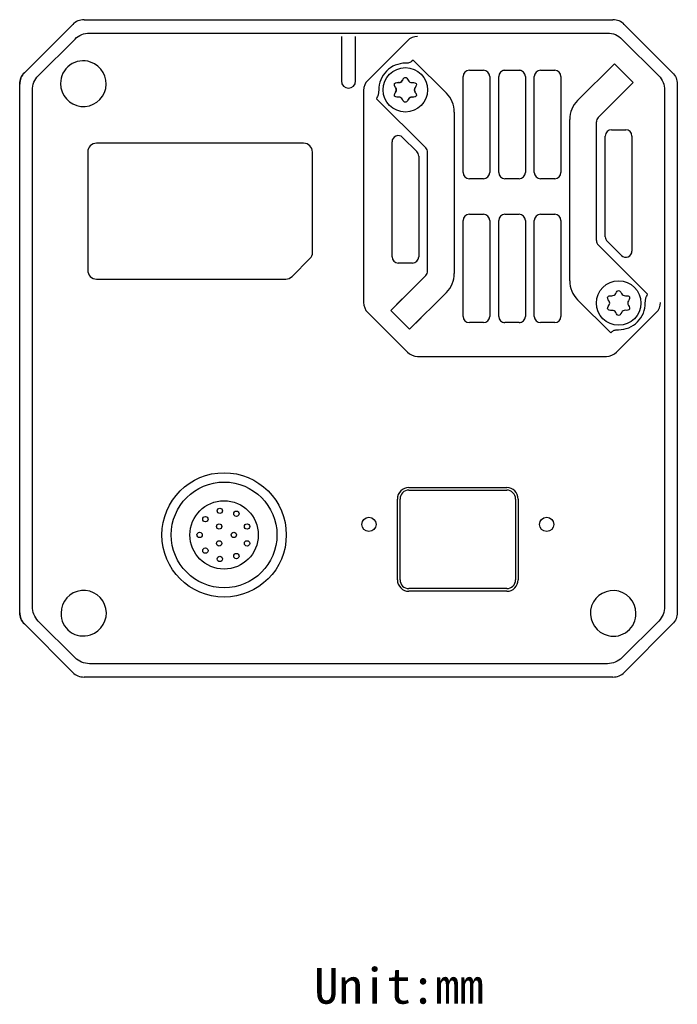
# Model space of a CAD drawing. Header units: millimetres. Extents: x 40 to 383, y 138 to 268.
# Tile 3 of 3: x 309 to 383, y 138 to 249. Entities that reach past the tile are written whole.
import ezdxf

# ---------------------------------------------------------------- set-up
doc = ezdxf.new("R2010")
doc.units = ezdxf.units.MM
doc.header["$LTSCALE"] = 23.1
doc.layers.get('0').update_dxf_attribs({"linetype": 'CONTINUOUS'})
doc.layers.add('00_COMPONENTS', color=7, linetype='CONTINUOUS')
doc.styles.get("Standard").update_dxf_attribs({"font": 'simfang.ttf'})

msp = doc.modelspace()

# ---------------------------------------------------------------- linework, layer by layer
at = {"layer": '00_COMPONENTS', "color": 7}
for p, q in [((309.48169, 243.03243), (314.92729, 248.47803)), ((316.20006, 249.00522), (375.70889, 249.00522)), ((376.98169, 248.47801), (382.42727, 243.03243)), ((316.80942, 247.50522), (375.09953, 247.50522)), ((311.05049, 242.69897), (315.18308, 246.83156)), ((345.15448, 247.10522), (345.15448, 242.10522)), ((346.75448, 242.10522), (346.75448, 247.10522)), ((352.58585, 246.63659), (348.12311, 242.17385)), ((376.72588, 246.83156), (380.85847, 242.69897)), ((353.24001, 244.46233), (353.09795, 244.32026)), ((353.24001, 244.46233), (356.9758, 240.72654)), ((371.73314, 239.90513), (375.8796, 244.05167)), ((371.73316, 239.90516), (375.87963, 244.05163)), ((378.00095, 241.93031), (375.8796, 244.05167)), ((359.55448, 243.30522), (361.15448, 243.30522)), ((363.55448, 243.30522), (365.15448, 243.30522)), ((367.55448, 243.30522), (369.15448, 243.30522)), ((308.95448, 182.2508), (308.95448, 241.75963)), ((358.85448, 231.80522), (358.85448, 242.60522)), ((361.85448, 242.60522), (361.85448, 231.80522)), ((362.85448, 231.80522), (362.85448, 242.60522)), ((365.85448, 242.60522), (365.85448, 231.80522)), ((366.85448, 231.80522), (366.85448, 242.60522)), ((369.85448, 242.60522), (369.85448, 231.80522)), ((374.0595, 237.98885), (378.00092, 241.93035)), ((374.0595, 237.98886), (378.00095, 241.93031)), ((382.95448, 241.75963), (382.95448, 182.2508)), ((310.37683, 182.93781), (310.37683, 241.07263)), ((347.65448, 241.04248), (347.65448, 217.16796)), ((381.53212, 241.07263), (381.53212, 182.93781)), ((349.1105, 240.10656), (354.64945, 234.5676)), ((357.85448, 238.60522), (357.85448, 220.42661)), ((370.85448, 219.60522), (370.85448, 237.78384)), ((373.85448, 224.13781), (373.85448, 237.49389)), ((375.55448, 236.60522), (377.15448, 236.60522)), ((340.90448, 235.10522), (317.60448, 235.10522)), ((350.85448, 222.30522), (350.85448, 235.25841)), ((352.04945, 235.75339), (353.64945, 234.15339)), ((374.85448, 224.55202), (374.85448, 235.90522)), ((377.85448, 235.90522), (377.85448, 222.95202)), ((316.60448, 234.10522), (316.60448, 220.80522)), ((341.90448, 222.81943), (341.90448, 234.10522)), ((354.85448, 220.71655), (354.85448, 234.07263)), ((353.85448, 233.65841), (353.85448, 222.30522)), ((361.15448, 231.10522), (359.55448, 231.10522)), ((365.15448, 231.10522), (363.55448, 231.10522)), ((369.15448, 231.10522), (367.55448, 231.10522)), ((358.85448, 215.60522), (358.85448, 226.40522)), ((359.55448, 227.10522), (361.15448, 227.10522)), ((361.85448, 226.40522), (361.85448, 215.60522)), ((362.85448, 215.60522), (362.85448, 226.40522)), ((363.55448, 227.10522), (365.15448, 227.10522)), ((365.85448, 226.40522), (365.85448, 215.60522)), ((366.85448, 215.60522), (366.85448, 226.40522)), ((367.55448, 227.10522), (369.15448, 227.10522)), ((369.85448, 226.40522), (369.85448, 215.60522)), ((376.6595, 222.45705), (375.0595, 224.05705)), ((374.0595, 223.64283), (379.59846, 218.10388)), ((341.61158, 222.11233), (339.59737, 220.09811)), ((353.15448, 221.60522), (351.55448, 221.60522)), ((317.60448, 219.80522), (338.89026, 219.80522)), ((350.708, 216.28012), (354.64945, 220.22157)), ((352.00092, 217.57299), (350.70803, 216.28009)), ((356.9758, 218.30528), (352.82932, 214.1588)), ((371.73316, 217.4839), (375.46894, 213.74811)), ((350.708, 216.28012), (352.82936, 214.15877)), ((352.58585, 211.57385), (348.12311, 216.03659)), ((354.12224, 215.45167), (352.82936, 214.15877)), ((376.12311, 211.57385), (380.58585, 216.03659)), ((361.15448, 214.90522), (359.55448, 214.90522)), ((365.15448, 214.90522), (363.55448, 214.90522)), ((369.15448, 214.90522), (367.55448, 214.90522)), ((375.46894, 213.74811), (375.61101, 213.89018)), ((353.71722, 211.10522), (374.99174, 211.10522)), ((352.75448, 196.34522), (363.75448, 196.34522)), ((352.75448, 196.04522), (363.75448, 196.04522)), ((351.45448, 185.95522), (351.45448, 195.04522)), ((351.75448, 185.95522), (351.75448, 195.04522)), ((364.75448, 195.04522), (364.75448, 185.95522)), ((365.05448, 195.04522), (365.05448, 185.95522)), ((363.75448, 184.95522), (352.75448, 184.95522)), ((363.75448, 184.65522), (352.75448, 184.65522)), ((314.92726, 175.53244), (309.48169, 180.97801)), ((315.18308, 177.17887), (311.05049, 181.31146)), ((380.85847, 181.31146), (376.72588, 177.17887)), ((382.42724, 180.97798), (376.98167, 175.53241)), ((375.09953, 176.50522), (316.80942, 176.50522)), ((375.70889, 175.00522), (316.20006, 175.00522))]:
    msp.add_line(p, q, dxfattribs=at)
for centre, radius in [((352.35448, 241.10522), 2.5), ((376.35448, 217.10522), 2.5), ((331.95448, 191.00522), 7), ((331.95448, 191.00522), 5.95), ((331.95448, 191.00522), 3.85), ((331.47448, 193.71522), 0.3), ((329.84448, 192.77522), 0.3), ((333.33448, 193.38522), 0.3), ((348.25448, 192.18522), 0.8), ((368.25448, 192.18522), 0.8), ((331.40448, 191.95522), 0.3), ((334.53448, 191.95522), 0.3), ((329.20448, 191.00522), 0.3), ((333.05448, 191.00522), 0.3), ((331.40448, 190.05522), 0.3), ((334.53448, 190.05522), 0.3), ((329.84448, 189.23522), 0.3), ((331.47448, 188.29522), 0.3), ((333.33448, 188.62522), 0.3)]:
    msp.add_circle(centre, radius, dxfattribs=at)
for centre, radius, start, end in [((316.20006, 247.20522), 1.8, 90, 134.9993182), ((375.70889, 247.20522), 1.8, 45, 90), ((353.71722, 245.50522), 1.6, 90, 135), ((316.09585, 241.83345), 2.54153, 71.0352457, 180.6364523), ((316.12031, 241.79958), 2.56584, 179.8741715, 71.7975265), ((352.35448, 241.10522), 3, 89.535792, 180.5745301), ((310.75447, 241.75964), 1.79999, 135, 180), ((359.55448, 242.60522), 0.7, 90, 180), ((361.15448, 242.60522), 0.7, 0, 90), ((363.55448, 242.60522), 0.7, 90, 180), ((364.35448, 229.10522), 14.2, 93.2241947, 94.1225189), ((364.35448, 229.10522), 14.2, 85.8189612, 86.7710801), ((365.15448, 242.60522), 0.7, 0, 90), ((367.55448, 242.60522), 0.7, 90, 180), ((369.15448, 242.60522), 0.7, 0, 90), ((345.95448, 242.10522), 0.8, 180, 360), ((349.25448, 241.04248), 1.6, 135.0000066, 180), ((351.49888, 240.74457), 1.18474, 90.7487595, 91.7586415), ((351.59842, 242.41475), 0.48792, 267.192501, 332.8074989), ((351.47945, 240.01097), 1.9188, 85.2734902, 87.1600765), ((351.66803, 242.29418), 0.37218, 265.3043116, 334.6956884), ((353.74991, 241.3109), 1.93023, 152.9546132, 154.7228683), ((353.52838, 241.42326), 1.68183, 152.0818402, 152.9322345), ((353.5193, 241.42802), 1.67158, 152.0802324, 152.8119391), ((353.09518, 242.38815), 0.46217, 206.7657738, 273.2342262), ((352.6178, 239.96021), 1.62472, 147.1783135, 148.4984554), ((352.67713, 242.28801), 1.69506, 212.2433491, 212.9259957), ((352.66873, 242.28267), 1.6851, 212.2421236, 212.8101892), ((350.84236, 241.10522), 0.48792, 327.1925011, 32.807499), ((352.86461, 239.8003), 1.9188, 145.2734904, 147.1600721), ((352.87374, 242.41632), 1.92983, 212.9506208, 214.7229914), ((350.98158, 241.10522), 0.37218, 325.3043116, 34.6956884), ((353.72737, 241.10522), 0.37218, 145.3043116, 214.6956884), ((353.8666, 241.10522), 0.48792, 147.1925011, 212.807499), ((351.84434, 242.41014), 1.9188, 325.2734904, 327.1600721), ((351.83521, 239.79412), 1.92983, 32.9506208, 34.7229914), ((352.03182, 239.92242), 1.69506, 32.2433491, 32.9259957), ((352.09115, 242.25022), 1.62472, 327.1783135, 328.4984554), ((352.04022, 239.92777), 1.6851, 32.2421236, 32.8101892), ((354.85448, 238.60522), 3, 0, 45), ((350.24327, 239.79822), 1.17399, 151.0595602, 164.7729435), ((351.61377, 239.82228), 0.46217, 26.7657738, 93.2342262), ((351.18057, 240.78718), 1.68183, 332.0818402, 332.9322345), ((351.18966, 240.78242), 1.67158, 332.0802324, 332.8119391), ((353.11054, 239.79568), 0.48792, 87.192501, 152.8074989), ((350.95904, 240.89954), 1.93023, 332.9546132, 334.7228683), ((353.04093, 239.91626), 0.37218, 85.3043116, 154.6956884), ((353.2295, 242.19947), 1.9188, 265.2734902, 267.1600765), ((353.21007, 241.46586), 1.18474, 270.7487595, 271.7586415), ((373.85448, 237.78383), 3, 135.0005244, 180), ((374.55448, 237.49388), 0.7, 135.0005244, 180), ((375.55448, 235.90522), 0.7, 90, 180), ((377.15448, 235.90522), 0.7, 0, 90), ((317.60448, 234.10522), 1, 90, 180), ((340.90448, 234.10522), 1, 0, 90), ((351.55448, 235.25841), 0.7, 45, 180), ((353.15448, 233.65841), 0.7, 0, 45), ((354.15448, 234.07263), 0.7, 0, 45), ((359.55448, 231.80522), 0.7, 180, 270), ((361.15448, 231.80522), 0.7, 270, 360), ((363.55448, 231.80522), 0.7, 180, 270), ((365.15448, 231.80522), 0.7, 270, 360), ((367.55448, 231.80522), 0.7, 180, 270), ((369.15448, 231.80522), 0.7, 270, 360), ((359.55448, 226.40522), 0.7, 90, 180), ((361.15448, 226.40522), 0.7, 0, 90), ((363.55448, 226.40522), 0.7, 90, 180), ((365.15448, 226.40522), 0.7, 0, 90), ((367.55448, 226.40522), 0.7, 90, 180), ((369.15448, 226.40522), 0.7, 0, 90), ((374.55448, 224.13781), 0.7, 180, 225), ((375.55448, 224.55202), 0.7, 180, 225), ((340.90448, 222.81943), 1, 315, 360), ((377.15448, 222.95202), 0.7, 225, 360), ((351.55448, 222.30522), 0.7, 180, 270), ((353.15448, 222.30522), 0.7, 270, 360), ((317.60448, 220.80522), 1, 180, 270), ((354.15448, 220.71655), 0.7, 315, 360), ((338.89026, 220.80522), 1, 270, 315), ((354.85448, 220.4266), 3, 315, 360), ((373.85448, 219.60522), 3, 180, 225), ((374.98158, 217.10522), 0.37218, 325.3043116, 34.6956884), ((375.59842, 218.41475), 0.48792, 267.192501, 332.8074989), ((377.09518, 218.38815), 0.46217, 206.7657738, 273.2342262), ((377.8666, 217.10522), 0.48792, 147.1925011, 212.807499), ((378.46568, 218.41222), 1.17399, 331.0595602, 344.7729435), ((349.25448, 217.16796), 1.6, 180, 225), ((375.61377, 215.82228), 0.46217, 26.7657738, 93.2342262), ((376.35448, 217.10522), 3, 269.5357919, 0.5745305), ((377.04093, 215.91626), 0.37218, 85.3043116, 154.6956884), ((379.45448, 217.16796), 1.6, 315.0000066, 360), ((359.55448, 215.60522), 0.7, 180, 270), ((361.15448, 215.60522), 0.7, 270, 360), ((363.55448, 215.60522), 0.7, 180, 270), ((365.15448, 215.60522), 0.7, 270, 360), ((367.55448, 215.60522), 0.7, 180, 270), ((369.15448, 215.60522), 0.7, 270, 360), ((364.35448, 229.10522), 14.2, 265.8214784, 266.7731291), ((364.35448, 229.10522), 14.2, 273.2270979, 274.1882214), ((353.71722, 212.70522), 1.6, 225, 270), ((374.99174, 212.70522), 1.6, 270, 315), ((352.75448, 195.04522), 1.3, 90, 180), ((363.75448, 195.04522), 1.3, 0, 90), ((352.75448, 195.04522), 1, 90, 180), ((363.75448, 195.04522), 1, 0, 90), ((352.75448, 185.95522), 1.3, 180, 270), ((352.75448, 185.95522), 1, 180, 270), ((363.75448, 185.95522), 1.3, 270, 360), ((363.75448, 185.95522), 1, 270, 360), ((316.15448, 182.20522), 2.55, 287.5127586, 180), ((375.73864, 182.17397), 2.56603, 0.6976974, 257.3323463), ((310.75447, 182.2508), 1.79999, 180, 225), ((316.08624, 182.11213), 2.4835, 177.8518226, 289.660936), ((375.77062, 182.13451), 2.53485, 256.4314931, 1.5985506), ((316.20006, 176.80522), 1.8, 224.9994041, 270), ((375.70889, 176.80522), 1.8, 270, 314.9993182)]:
    msp.add_arc(centre, radius, start, end, dxfattribs=at)
for points, knots in [([(315.18308, 246.83156), (315.39571, 247.0442), (315.90774, 247.38682), (316.51185, 247.50522), (316.80942, 247.50522)], [0, 0, 0, 0, 0.502623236, 1, 1, 1, 1]), ([(375.09953, 247.50522), (375.40247, 247.50522), (376.00696, 247.38445), (376.51704, 247.0404), (376.72588, 246.83156)], [0, 0, 0, 0, 0.506354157, 1, 1, 1, 1]), ([(353.09796, 244.32027), (353.00832, 244.23065), (352.75996, 244.12562), (352.50648, 244.10408), (352.37878, 244.10512)], [0, 0, 0, 0, 0.498149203, 1, 1, 1, 1]), ([(308.95448, 241.75963), (308.95448, 241.99431), (309.04794, 242.46722), (309.31655, 242.86729), (309.48169, 243.03243)], [0, 0, 0, 0, 0.501221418, 1, 1, 1, 1]), ([(382.42727, 243.03243), (382.5924, 242.86728), (382.86102, 242.46722), (382.95447, 241.99431), (382.95448, 241.75963)], [0, 0, 0, 0, 0.498786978, 1, 1, 1, 1]), ([(310.37683, 241.07263), (310.37683, 241.37457), (310.49716, 241.97899), (310.84095, 242.48943), (311.05049, 242.69897)], [0, 0, 0, 0, 0.504686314, 1, 1, 1, 1]), ([(351.18474, 241.48607), (351.11377, 241.62521), (351.08668, 241.82767), (351.2651, 241.91148), (351.39606, 241.92454)], [0, 0, 0, 0, 0.525448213, 1, 1, 1, 1]), ([(352.09583, 242.30307), (352.18205, 242.43783), (352.37761, 242.59068), (352.57318, 242.39682), (352.68253, 242.18002)], [0, 0, 0, 0, 0.440850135, 1, 1, 1, 1]), ([(353.12126, 241.92672), (353.36369, 241.94042), (353.6157, 241.87171), (353.59754, 241.64701), (353.54454, 241.52847)], [0, 0, 0, 0, 0.589452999, 1, 1, 1, 1]), ([(380.85847, 242.69897), (381.07296, 242.48448), (381.41489, 241.9715), (381.53212, 241.36756), (381.53212, 241.07263)], [0, 0, 0, 0, 0.507025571, 1, 1, 1, 1]), ([(349.35463, 241.07514), (349.35585, 240.95377), (349.34343, 240.77073), (349.29005, 240.53351), (349.24525, 240.41946), (349.21588, 240.36631)], [0, 0, 0, 0, 0.499826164, 0.749930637, 1, 1, 1, 1]), ([(349.35463, 241.07514), (349.35585, 240.95377), (349.34343, 240.77073), (349.29005, 240.53351), (349.24525, 240.41946), (349.21588, 240.36631)], [0, 0, 0, 0, 0.499826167, 0.749930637, 1, 1, 1, 1]), ([(351.5877, 240.28372), (351.34527, 240.27002), (351.09325, 240.33873), (351.11142, 240.56343), (351.16442, 240.68197)], [0, 0, 0, 0, 0.589452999, 1, 1, 1, 1]), ([(353.52421, 240.72437), (353.59519, 240.58523), (353.62228, 240.38276), (353.44385, 240.29895), (353.3129, 240.2859)], [0, 0, 0, 0, 0.525448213, 1, 1, 1, 1]), ([(352.61312, 239.90737), (352.52691, 239.7726), (352.33134, 239.61975), (352.13578, 239.81362), (352.02643, 240.03042)], [0, 0, 0, 0, 0.440850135, 1, 1, 1, 1]), ([(376.03241, 218.19178), (376.13977, 218.40074), (376.35647, 218.61164), (376.57318, 218.39682), (376.68253, 218.18002)], [0, 0, 0, 0, 0.495394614, 1, 1, 1, 1]), ([(375.28759, 217.31707), (375.13223, 217.54147), (375.03907, 217.85393), (375.33988, 217.93892), (375.57452, 217.92742)], [0, 0, 0, 0, 0.520766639, 1, 1, 1, 1]), ([(377.12126, 217.92672), (377.36369, 217.94042), (377.65808, 217.86016), (377.58379, 217.56704), (377.4565, 217.36958)], [0, 0, 0, 0, 0.504605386, 1, 1, 1, 1]), ([(379.35433, 217.1353), (379.35311, 217.25667), (379.36553, 217.43971), (379.41891, 217.67693), (379.4637, 217.79097), (379.49307, 217.84413)], [0, 0, 0, 0, 0.499826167, 0.749930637, 1, 1, 1, 1]), ([(379.35433, 217.1353), (379.35311, 217.25667), (379.36553, 217.43971), (379.41891, 217.67693), (379.4637, 217.79097), (379.49307, 217.84413)], [0, 0, 0, 0, 0.499826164, 0.749930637, 1, 1, 1, 1]), ([(375.5877, 216.28372), (375.34527, 216.27002), (375.03824, 216.35373), (375.13223, 216.66896), (375.28759, 216.89337)], [0, 0, 0, 0, 0.483832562, 1, 1, 1, 1]), ([(377.4565, 216.84085), (377.58379, 216.6434), (377.66058, 216.34039), (377.34341, 216.26485), (377.07139, 216.28719)], [0, 0, 0, 0, 0.479233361, 1, 1, 1, 1]), ([(376.70445, 216.07534), (376.5878, 215.82859), (376.36179, 215.58957), (376.13578, 215.81362), (376.02643, 216.03042)], [0, 0, 0, 0, 0.516167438, 1, 1, 1, 1]), ([(375.611, 213.89017), (375.70063, 213.97979), (375.949, 214.08482), (376.20248, 214.10635), (376.33017, 214.10531)], [0, 0, 0, 0, 0.498149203, 1, 1, 1, 1]), ([(311.05049, 181.31146), (310.83599, 181.52596), (310.49406, 182.03894), (310.37683, 182.64287), (310.37683, 182.93781)], [0, 0, 0, 0, 0.507025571, 1, 1, 1, 1]), ([(381.53212, 182.93781), (381.53212, 182.63587), (381.41179, 182.03145), (381.06801, 181.521), (380.85847, 181.31146)], [0, 0, 0, 0, 0.504686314, 1, 1, 1, 1]), ([(309.48169, 180.97801), (309.31655, 181.14315), (309.04793, 181.54322), (308.95448, 182.01613), (308.95448, 182.2508)], [0, 0, 0, 0, 0.498783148, 1, 1, 1, 1]), ([(382.95448, 182.2508), (382.95447, 182.01612), (382.86102, 181.5432), (382.59238, 181.14313), (382.42724, 180.97798)], [0, 0, 0, 0, 0.501217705, 1, 1, 1, 1]), ([(316.80942, 176.50522), (316.50648, 176.50522), (315.902, 176.62599), (315.39191, 176.97004), (315.18308, 177.17887)], [0, 0, 0, 0, 0.506354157, 1, 1, 1, 1]), ([(376.72588, 177.17887), (376.51325, 176.96624), (376.00122, 176.62361), (375.3971, 176.50522), (375.09953, 176.50522)], [0, 0, 0, 0, 0.502623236, 1, 1, 1, 1])]:
    msp.add_open_spline(points, degree=3, knots=knots, dxfattribs=at)
for points in [[(351.39606, 241.92454), (351.42318, 241.92724), (351.4523, 241.9288), (351.4834, 241.92921)], [(351.39606, 241.92454), (351.41702, 241.92663), (351.43918, 241.92803), (351.46252, 241.92875)], [(351.4834, 241.92921), (351.51208, 241.92959), (351.54246, 241.92899), (351.57452, 241.92742)], [(352.04229, 242.21071), (352.06014, 242.24438), (352.07798, 242.27517), (352.09583, 242.30307)], [(352.08845, 242.29136), (352.10829, 242.32327), (352.12814, 242.35161), (352.14799, 242.37638)], [(352.60727, 242.31212), (352.63235, 242.27379), (352.65744, 242.22976), (352.68253, 242.18002)], [(353.12126, 241.92672), (353.18831, 241.93051), (353.24818, 241.93015), (353.30086, 241.92565)], [(351.19533, 241.46586), (351.17783, 241.49845), (351.1633, 241.52931), (351.15176, 241.55846)], [(351.16442, 240.68197), (351.18207, 240.72145), (351.20477, 240.76385), (351.23253, 240.80916)], [(351.16442, 240.68197), (351.17234, 240.6997), (351.18129, 240.71801), (351.19125, 240.73691)], [(351.24347, 241.38367), (351.22083, 241.41957), (351.20125, 241.45371), (351.18474, 241.48607)], [(351.19125, 240.73691), (351.20347, 240.76011), (351.21723, 240.78419), (351.23253, 240.80916)], [(353.46549, 240.82677), (353.48813, 240.79086), (353.50771, 240.75673), (353.52421, 240.72437)], [(353.54454, 241.52847), (353.52689, 241.48899), (353.50418, 241.44659), (353.47643, 241.40127)], [(353.51771, 241.47352), (353.50548, 241.45033), (353.49172, 241.42624), (353.47643, 241.40127)], [(353.51363, 240.74458), (353.53113, 240.71199), (353.54565, 240.68112), (353.5572, 240.65197)], [(353.54454, 241.52847), (353.53661, 241.51074), (353.52767, 241.49243), (353.51771, 241.47352)], [(351.5877, 240.28372), (351.52065, 240.27993), (351.46078, 240.28028), (351.40809, 240.28479)], [(352.10169, 239.89831), (352.0766, 239.93664), (352.05151, 239.98068), (352.02643, 240.03042)], [(352.62051, 239.91908), (352.60066, 239.88717), (352.58081, 239.85882), (352.56096, 239.83406)], [(352.66667, 239.99973), (352.64882, 239.96605), (352.63097, 239.93527), (352.61312, 239.90737)], [(353.22556, 240.28123), (353.19687, 240.28085), (353.1665, 240.28145), (353.13443, 240.28302)], [(353.22556, 240.28123), (353.19687, 240.28085), (353.1665, 240.28145), (353.13444, 240.28302)], [(353.3129, 240.2859), (353.28577, 240.2832), (353.25666, 240.28164), (353.22556, 240.28123)], [(353.3129, 240.2859), (353.29193, 240.28381), (353.26978, 240.28241), (353.24643, 240.28169)]]:
    msp.add_open_spline(points, degree=3, dxfattribs=at)

# ---------------------------------------------------------------- texts
at = {"insert": (342.09853, 142.23523), "char_height": 4, "width": 51.8602771, "attachment_point": 1}
msp.add_mtext('{\\f宋体|b0|i0|c134|p0;Unit:mm  }', dxfattribs=at)

doc.saveas('drawing.dxf')
